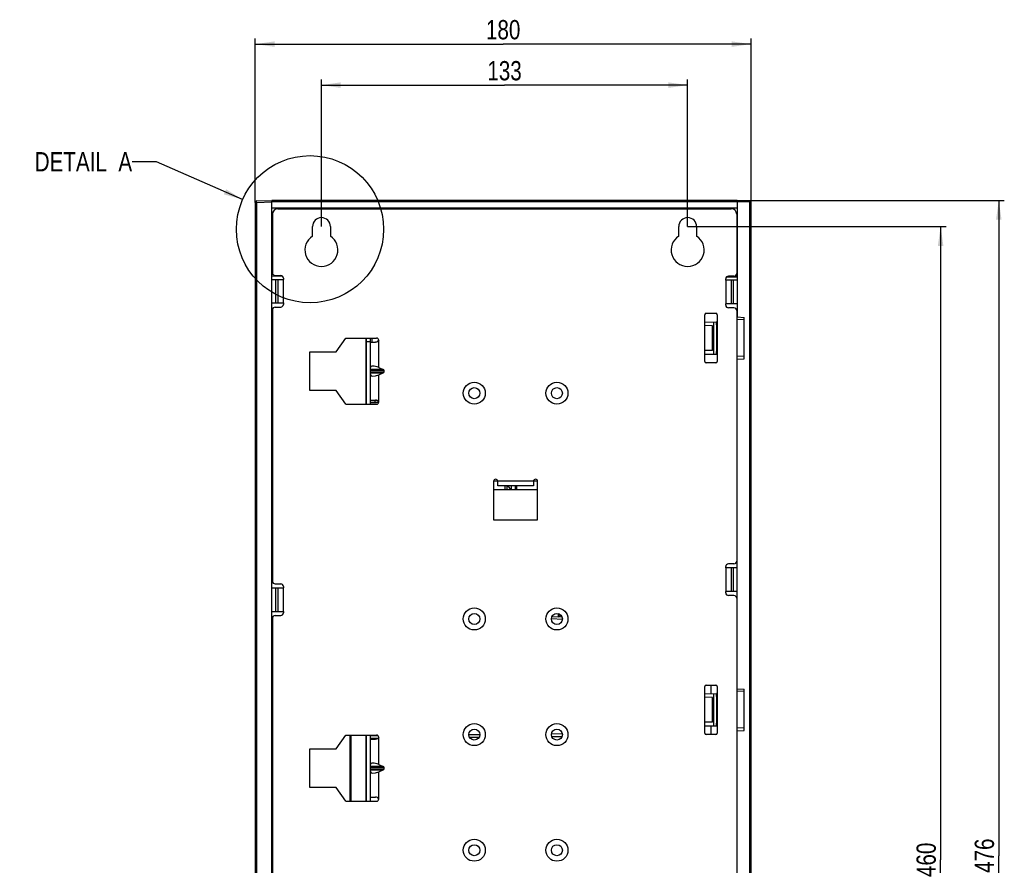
# Model space of a CAD drawing. Header units: millimetres. Extents: x 0 to 1189, y 0 to 841.
# Tile 53 of 67: x 619 to 798, y 451 to 605. Entities that reach past the tile are written whole.
import ezdxf

# ---------------------------------------------------------------- set-up
doc = ezdxf.new("R2010")
doc.units = ezdxf.units.MM
doc.header["$LTSCALE"] = 65.395
doc.layers.get('0').update_dxf_attribs({"linetype": 'CONTINUOUS'})
doc.layers.add('DRAFTS', color=7, linetype='CONTINUOUS')
doc.layers.add('ROUNDS', color=7, linetype='CONTINUOUS')
doc.styles.get("Standard").update_dxf_attribs({"font": 'txt', "width": 0.8})
doc.dimstyles.new('DIMSTYLE_2', dxfattribs={"dimtxt": 3.5, "dimasz": 3.5, "dimexe": 0.18, "dimexo": 0.0625, "dimgap": 0.09, "dimtad": 1, "dimlfac": 2, "dimdsep": 46, "dimtxsty": 'STANDARD', "dimblk": '_FILLED', "dimblk1": '_FILLED', "dimblk2": '_FILLED', "dimcen": 0.09, "dimclrt": 5, "dimadec": 0, "dimazin": 0, "dimtfac": 1, "dimtofl": 0, "dimtmove": 0, "dimatfit": 3, "dimldrblk": '_FILLED', "dimfxl": 1, "dimtolj": 1, "dimarcsym": 0})
doc.dimstyles.get("Standard").update_dxf_attribs({"dimtxt": 3.5, "dimasz": 3.5, "dimexe": 0.18, "dimexo": 0.0625, "dimgap": 0.09, "dimtad": 1, "dimdsep": 46, "dimtxsty": 'STANDARD', "dimblk": '_FILLED', "dimblk1": '_FILLED', "dimblk2": '_FILLED', "dimcen": 0.09, "dimclrt": 5, "dimadec": 0, "dimazin": 0, "dimtol": 1, "dimtp": 0.01, "dimtm": 0.01, "dimtfac": 1, "dimtofl": 0, "dimtmove": 0, "dimatfit": 3, "dimldrblk": '_FILLED', "dimfxl": 1, "dimtolj": 1, "dimarcsym": 0})

# ---------------------------------------------------------------- blocks, each defined once
blk = doc.blocks.new('_FILLED')
at = {"color": 0, "linetype": 'BYBLOCK'}
blk.add_solid([(0, 0), (-1, 0.143), (-1, -0.143)], dxfattribs=at)
blk = doc.blocks.new('*D3')
at = {"color": 2, "linetype": 'CONTINUOUS'}
for p, q in [((661.84, 571.43), (661.84, 601.17)), ((751.84, 571.45), (751.84, 601.17)), ((661.84, 600.17), (706.84, 600.17)), ((751.84, 600.17), (706.84, 600.17))]:
    blk.add_line(p, q, dxfattribs=at)
at = {"color": 2, "linetype": 'CONTINUOUS', "xscale": 3.5, "yscale": 3.5, "zscale": 3.5, "rotation": 180}
blk.add_blockref('_FILLED', (661.84, 600.17), dxfattribs=at)
at = {"color": 2, "linetype": 'CONTINUOUS', "xscale": 3.5, "yscale": 3.5, "zscale": 3.5}
blk.add_blockref('_FILLED', (751.84, 600.17), dxfattribs=at)
at = {"color": 5, "linetype": 'CONTINUOUS', "insert": (706.84, 604.54), "char_height": 3.5, "width": 8.4, "attachment_point": 2, "line_spacing_factor": 0.9}
blk.add_mtext('180', dxfattribs=at)
blk = doc.blocks.new('*D4')
at = {"color": 2, "linetype": 'CONTINUOUS'}
for p, q in [((673.84, 567.03), (673.84, 593.72)), ((740.34, 567.03), (740.34, 593.72)), ((673.84, 592.72), (707.09, 592.72)), ((740.34, 592.72), (707.09, 592.72))]:
    blk.add_line(p, q, dxfattribs=at)
at = {"color": 2, "linetype": 'CONTINUOUS', "xscale": 3.5, "yscale": 3.5, "zscale": 3.5, "rotation": 180}
blk.add_blockref('_FILLED', (673.84, 592.72), dxfattribs=at)
at = {"color": 2, "linetype": 'CONTINUOUS', "xscale": 3.5, "yscale": 3.5, "zscale": 3.5}
blk.add_blockref('_FILLED', (740.34, 592.72), dxfattribs=at)
at = {"color": 5, "linetype": 'CONTINUOUS', "insert": (707.09, 597.09), "char_height": 3.5, "width": 8.4, "attachment_point": 2, "line_spacing_factor": 0.9}
blk.add_mtext('133', dxfattribs=at)
blk = doc.blocks.new('*D5')
at = {"color": 2, "linetype": 'CONTINUOUS'}
for p, q in [((740.34, 567.03), (787.27, 567.03)), ((786.27, 567.03), (786.27, 452.03)), ((786.27, 337.03), (786.27, 452.03)), ((740.34, 337.03), (787.27, 337.03))]:
    blk.add_line(p, q, dxfattribs=at)
at = {"color": 2, "linetype": 'CONTINUOUS', "xscale": 3.5, "yscale": 3.5, "zscale": 3.5}
for p, rotation in [((786.27, 567.03), 90), ((786.27, 337.03), 270)]:
    blk.add_blockref('_FILLED', p, dxfattribs=dict(at, rotation=rotation))
at = {"color": 5, "linetype": 'CONTINUOUS', "insert": (781.89, 452.03), "char_height": 3.5, "width": 8.4, "attachment_point": 2, "rotation": 90, "line_spacing_factor": 0.9}
blk.add_mtext('460', dxfattribs=at)
blk = doc.blocks.new('*D6')
at = {"color": 2, "linetype": 'CONTINUOUS'}
for p, q in [((749.34, 571.78), (797.83, 571.78)), ((796.83, 571.78), (796.83, 452.78)), ((796.83, 333.78), (796.83, 452.78)), ((748.24, 333.78), (797.83, 333.78))]:
    blk.add_line(p, q, dxfattribs=at)
at = {"color": 2, "linetype": 'CONTINUOUS', "xscale": 3.5, "yscale": 3.5, "zscale": 3.5}
for p, rotation in [((796.83, 571.78), 90), ((796.83, 333.78), 270)]:
    blk.add_blockref('_FILLED', p, dxfattribs=dict(at, rotation=rotation))
at = {"color": 5, "linetype": 'CONTINUOUS', "insert": (792.46, 452.78), "char_height": 3.5, "width": 8.4, "attachment_point": 2, "rotation": 90, "line_spacing_factor": 0.9}
blk.add_mtext('476', dxfattribs=at)

msp = doc.modelspace()

# ---------------------------------------------------------------- linework, layer by layer
at = {"color": 7, "linetype": 'CONTINUOUS'}
for p, q in [((661.8443, 342.1269), (661.8443, 571.4346)), ((662.0856, 571.6844), (664.8443, 571.7808)), ((664.8443, 341.7808), (664.8443, 571.7808)), ((664.8443, 570.4174), (749.3443, 570.4174)), ((667.8443, 570.3808), (664.8443, 570.3808)), ((667.8443, 570.3808), (667.8661, 570.4026)), ((667.8443, 570.2808), (667.8443, 570.3808)), ((667.8661, 570.4026), (667.8661, 570.2808)), ((667.8661, 570.4026), (668.5725, 570.4026)), ((668.5725, 570.2808), (668.5725, 570.4026)), ((668.5943, 570.3808), (668.5725, 570.4026)), ((668.5943, 570.2808), (668.5943, 570.3808)), ((672.8443, 570.3808), (668.5943, 570.3808)), ((672.8443, 570.3808), (672.8661, 570.4026)), ((672.8443, 570.2808), (672.8443, 570.3808)), ((672.8661, 570.4026), (672.8661, 570.2808)), ((672.8661, 570.4026), (673.5725, 570.4026)), ((673.5725, 570.2808), (673.5725, 570.4026)), ((673.5943, 570.3808), (673.5725, 570.4026)), ((673.5943, 570.2808), (673.5943, 570.3808)), ((677.8443, 570.3808), (673.5943, 570.3808)), ((677.8443, 570.3808), (677.8661, 570.4026)), ((677.8443, 570.2808), (677.8443, 570.3808)), ((677.8661, 570.4026), (677.8661, 570.2808)), ((677.8661, 570.4026), (678.5725, 570.4026)), ((678.5725, 570.2808), (678.5725, 570.4026)), ((678.5943, 570.3808), (678.5725, 570.4026)), ((678.5943, 570.2808), (678.5943, 570.3808)), ((682.8443, 570.3808), (678.5943, 570.3808)), ((682.8443, 570.3808), (682.8661, 570.4026)), ((682.8443, 570.2808), (682.8443, 570.3808)), ((682.8661, 570.4026), (682.8661, 570.2808)), ((682.8661, 570.4026), (683.5725, 570.4026)), ((683.5725, 570.2808), (683.5725, 570.4026)), ((683.5943, 570.3808), (683.5725, 570.4026)), ((683.5943, 570.2808), (683.5943, 570.3808)), ((687.8443, 570.3808), (683.5943, 570.3808)), ((687.8443, 570.3808), (687.8661, 570.4026)), ((687.8443, 570.2808), (687.8443, 570.3808)), ((687.8661, 570.4026), (687.8661, 570.2808)), ((687.8661, 570.4026), (688.5725, 570.4026)), ((688.5725, 570.2808), (688.5725, 570.4026)), ((688.5943, 570.3808), (688.5725, 570.4026)), ((688.5943, 570.2808), (688.5943, 570.3808)), ((692.8443, 570.3808), (688.5943, 570.3808)), ((692.8443, 570.3808), (692.8661, 570.4026)), ((692.8443, 570.2808), (692.8443, 570.3808)), ((692.8661, 570.4026), (692.8661, 570.2808)), ((692.8661, 570.4026), (693.5725, 570.4026)), ((693.5725, 570.2808), (693.5725, 570.4026)), ((693.5943, 570.3808), (693.5725, 570.4026)), ((693.5943, 570.2808), (693.5943, 570.3808)), ((697.8443, 570.3808), (693.5943, 570.3808)), ((697.8443, 570.3808), (697.8661, 570.4026)), ((697.8443, 570.2808), (697.8443, 570.3808)), ((697.8661, 570.4026), (697.8661, 570.2808)), ((697.8661, 570.4026), (698.5725, 570.4026)), ((698.5725, 570.2808), (698.5725, 570.4026)), ((698.5943, 570.3808), (698.5725, 570.4026)), ((698.5943, 570.2808), (698.5943, 570.3808)), ((702.8443, 570.3808), (698.5943, 570.3808)), ((702.8443, 570.3808), (702.8661, 570.4026)), ((702.8443, 570.2808), (702.8443, 570.3808)), ((702.8661, 570.4026), (702.8661, 570.2808)), ((702.8661, 570.4026), (703.5725, 570.4026)), ((703.5725, 570.2808), (703.5725, 570.4026)), ((703.5943, 570.3808), (703.5725, 570.4026)), ((703.5943, 570.2808), (703.5943, 570.3808)), ((707.8443, 570.3808), (703.5943, 570.3808)), ((707.8443, 570.3808), (707.8661, 570.4026)), ((707.8443, 570.2808), (707.8443, 570.3808)), ((707.8661, 570.4026), (707.8661, 570.2808)), ((707.8661, 570.4026), (708.5725, 570.4026)), ((708.5725, 570.2808), (708.5725, 570.4026)), ((708.5943, 570.3808), (708.5725, 570.4026)), ((708.5943, 570.2808), (708.5943, 570.3808)), ((712.8443, 570.3808), (708.5943, 570.3808)), ((712.8443, 570.3808), (712.8661, 570.4026)), ((712.8443, 570.2808), (712.8443, 570.3808)), ((712.8661, 570.4026), (712.8661, 570.2808)), ((712.8661, 570.4026), (713.5725, 570.4026)), ((713.5725, 570.2808), (713.5725, 570.4026)), ((713.5943, 570.3808), (713.5725, 570.4026)), ((713.5943, 570.2808), (713.5943, 570.3808)), ((717.8443, 570.3808), (713.5943, 570.3808)), ((717.8443, 570.3808), (717.8661, 570.4026)), ((717.8443, 570.2808), (717.8443, 570.3808)), ((717.8661, 570.4026), (717.8661, 570.2808)), ((717.8661, 570.4026), (718.5725, 570.4026)), ((718.5725, 570.2808), (718.5725, 570.4026)), ((718.5943, 570.3808), (718.5725, 570.4026)), ((718.5943, 570.2808), (718.5943, 570.3808)), ((722.8443, 570.3808), (718.5943, 570.3808)), ((722.8443, 570.3808), (722.8661, 570.4026)), ((722.8443, 570.2808), (722.8443, 570.3808)), ((722.8661, 570.4026), (722.8661, 570.2808)), ((722.8661, 570.4026), (723.5725, 570.4026)), ((723.5725, 570.2808), (723.5725, 570.4026)), ((723.5943, 570.3808), (723.5725, 570.4026)), ((723.5943, 570.2808), (723.5943, 570.3808)), ((727.8443, 570.3808), (723.5943, 570.3808)), ((727.8443, 570.3808), (727.8661, 570.4026)), ((727.8443, 570.2808), (727.8443, 570.3808)), ((727.8661, 570.4026), (727.8661, 570.2808)), ((727.8661, 570.4026), (728.5725, 570.4026)), ((728.5725, 570.2808), (728.5725, 570.4026)), ((728.5943, 570.3808), (728.5725, 570.4026)), ((728.5943, 570.2808), (728.5943, 570.3808)), ((732.8443, 570.3808), (728.5943, 570.3808)), ((732.8443, 570.3808), (732.8661, 570.4026)), ((732.8443, 570.2808), (732.8443, 570.3808)), ((732.8661, 570.4026), (732.8661, 570.2808)), ((732.8661, 570.4026), (733.5725, 570.4026)), ((733.5725, 570.2808), (733.5725, 570.4026)), ((733.5943, 570.3808), (733.5725, 570.4026)), ((733.5943, 570.2808), (733.5943, 570.3808)), ((739.9693, 570.3808), (733.5943, 570.3808)), ((739.9693, 570.3808), (739.9911, 570.4026)), ((739.9693, 570.3808), (739.9693, 570.2808)), ((739.9911, 570.4026), (739.9911, 570.2808)), ((739.9911, 570.4026), (740.6975, 570.4026)), ((740.6975, 570.2808), (740.6975, 570.4026)), ((740.7193, 570.3808), (740.6975, 570.4026)), ((740.7193, 570.3808), (740.7193, 570.2808)), ((746.0943, 570.3808), (740.7193, 570.3808)), ((746.0943, 570.3808), (746.1161, 570.4026)), ((746.0943, 570.2808), (746.0943, 570.3808)), ((746.1161, 570.4026), (746.1161, 570.2808)), ((746.1161, 570.4026), (746.8225, 570.4026)), ((746.8225, 570.2808), (746.8225, 570.4026)), ((746.8443, 570.3808), (746.8225, 570.4026)), ((746.8443, 570.2808), (746.8443, 570.3808)), ((749.3443, 570.3808), (746.8443, 570.3808)), ((664.9443, 569.2808), (664.9443, 558.6558)), ((665.9443, 570.2808), (748.2443, 570.2808)), ((749.2443, 569.2808), (749.2443, 558.5308)), ((664.8443, 567.7558), (664.9443, 567.7558)), ((664.9443, 567.7339), (664.8443, 567.7339)), ((664.8443, 567.0276), (664.9443, 567.0276)), ((664.8443, 567.0058), (664.9443, 567.0058)), ((672.2193, 565.3025), (672.2193, 567.0308)), ((675.4693, 567.0308), (675.4693, 565.3025)), ((738.7193, 565.3025), (738.7193, 567.0308)), ((741.9693, 567.0308), (741.9693, 565.3025)), ((749.3443, 567.7558), (749.2443, 567.7558)), ((749.3443, 567.7339), (749.2443, 567.7339)), ((749.2443, 567.0276), (749.3443, 567.0276)), ((749.3443, 567.0058), (749.2443, 567.0058)), ((664.8443, 562.3058), (664.9443, 562.3058)), ((664.9443, 562.2839), (664.8443, 562.2839)), ((664.8443, 561.5776), (664.9443, 561.5776)), ((664.8443, 561.5558), (664.9443, 561.5558)), ((749.3443, 562.3058), (749.2443, 562.3058)), ((749.3443, 562.2839), (749.2443, 562.2839)), ((749.2443, 561.5776), (749.3443, 561.5776)), ((749.3443, 561.5558), (749.2443, 561.5558)), ((664.8443, 558.9308), (664.9443, 558.9308)), ((664.8443, 558.9089), (664.9443, 558.9089)), ((664.8443, 558.3584), (665.0556, 558.3547)), ((665.4443, 558.1558), (666.4443, 558.1558)), ((747.3653, 557.8462), (749.3443, 557.8808)), ((747.3884, 557.8808), (747.7443, 557.8808)), ((748.7443, 558.0308), (747.7443, 558.0308)), ((748.7444, 558.0133), (749.3443, 558.0185)), ((749.2443, 558.9308), (749.3443, 558.9308)), ((749.2443, 558.9089), (749.3443, 558.9089)), ((664.8443, 557.4058), (666.9443, 557.4058)), ((666.9443, 557.6558), (666.9443, 557.4058)), ((747.2443, 557.2808), (747.2443, 557.5308)), ((749.3443, 557.2808), (747.2443, 557.2808)), ((664.8443, 553.1558), (666.9443, 553.1558)), ((666.9443, 553.1558), (666.9443, 552.9058)), ((747.2443, 552.7808), (747.2443, 553.0308)), ((749.3443, 553.0308), (747.2443, 553.0308)), ((664.9443, 551.9058), (664.9443, 502.6558)), ((665.4443, 552.4058), (666.4443, 552.4058)), ((743.4443, 542.5308), (743.4443, 551.0308)), ((743.6943, 551.2808), (745.4443, 551.2808)), ((745.6943, 551.0308), (745.6943, 542.5308)), ((748.7443, 552.2808), (747.7443, 552.2808)), ((749.2443, 551.7808), (749.2443, 506.2808)), ((743.4443, 549.6778), (745.5646, 549.7148)), ((744.8443, 549.0308), (743.4443, 549.0552)), ((744.8443, 544.5308), (744.8443, 549.0308)), ((745.0943, 543.8549), (745.0943, 549.7066)), ((745.5646, 549.7148), (745.5646, 543.8467)), ((745.6943, 549.7171), (745.5943, 549.7153)), ((745.5943, 549.1939), (745.5943, 549.7153)), ((745.6943, 549.1939), (745.5943, 549.1939)), ((745.6205, 549.1808), (745.6205, 544.3808)), ((749.3443, 549.7808), (749.2443, 549.779)), ((749.3443, 549.7808), (749.3443, 550.6165)), ((749.3443, 550.6165), (750.5943, 550.537)), ((750.5943, 550.0798), (749.3443, 550.1476)), ((750.5943, 543.0245), (750.5943, 550.537)), ((676.4943, 544.2808), (678.2943, 546.7808)), ((678.2943, 546.7808), (683.8693, 546.7808)), ((681.9943, 546.7808), (681.9943, 534.7808)), ((682.7443, 534.7808), (682.7443, 546.7808)), ((682.7443, 546.0308), (683.6889, 546.0308)), ((682.9943, 546.7808), (682.9943, 546.0308)), ((671.7443, 537.2808), (671.7443, 544.2808)), ((671.7443, 544.2808), (676.4943, 544.2808)), ((744.8443, 544.5308), (743.4443, 544.5063)), ((743.4443, 543.8837), (745.5646, 543.8467)), ((745.5943, 543.8462), (745.5943, 544.3677)), ((745.6943, 544.3677), (745.5943, 544.3677)), ((745.5943, 543.8462), (745.6943, 543.8445)), ((749.3443, 543.7808), (749.2443, 543.7825)), ((749.3443, 482.2808), (749.3443, 543.7808)), ((750.5943, 543.4817), (749.3443, 543.4139)), ((745.4443, 542.2808), (743.6943, 542.2808)), ((749.3443, 542.945), (750.5943, 543.0245)), ((684.2443, 541.439), (685.0675, 541.1029)), ((684.2443, 540.1225), (685.0675, 540.4586)), ((685.2443, 540.6751), (685.2443, 540.8864)), ((676.4943, 537.2808), (671.7443, 537.2808)), ((678.2943, 534.7808), (676.4943, 537.2808)), ((678.2943, 534.7808), (683.8693, 534.7808)), ((682.7443, 535.5308), (683.6889, 535.5308)), ((705.0943, 520.7808), (705.0943, 513.7808)), ((705.8443, 519.9808), (705.8443, 520.7808)), ((712.3443, 520.7808), (712.3443, 519.9808)), ((713.0943, 513.7808), (713.0943, 520.7808)), ((712.3443, 519.9808), (705.8443, 519.9808)), ((707.5943, 519.2808), (707.5943, 519.9808)), ((707.6641, 519.9808), (708.1688, 519.2808)), ((707.7661, 519.9808), (707.9859, 519.5344)), ((708.2943, 519.9808), (708.2943, 519.2808)), ((705.0943, 513.7808), (713.0943, 513.7808)), ((747.2443, 505.0308), (747.2443, 505.2808)), ((749.3443, 505.0308), (747.2443, 505.0308)), ((748.7443, 505.7808), (747.7443, 505.7808)), ((664.8443, 501.4058), (666.9443, 501.4058)), ((665.4443, 502.1558), (666.4443, 502.1558)), ((666.9443, 501.6558), (666.9443, 501.4058)), ((747.2443, 500.5308), (747.2443, 500.7808)), ((749.3443, 500.7808), (747.2443, 500.7808)), ((748.7443, 500.0308), (747.7443, 500.0308)), ((749.2443, 499.5308), (749.2443, 437.7808)), ((664.8443, 497.1558), (666.9443, 497.1558)), ((666.9443, 497.1558), (666.9443, 496.9058)), ((664.9443, 495.9058), (664.9443, 445.1558)), ((665.4443, 496.4058), (666.4443, 496.4058)), ((717.5344, 496.0817), (715.6807, 496.1789)), ((743.4443, 475.0308), (743.4443, 483.5308)), ((743.6943, 483.7808), (745.4443, 483.7808)), ((744.5943, 482.1979), (744.5943, 483.7808)), ((745.6943, 483.5308), (745.6943, 475.0308)), ((749.3443, 483.1165), (750.5943, 483.037)), ((750.5943, 475.5245), (750.5943, 483.037)), ((743.4443, 482.1778), (745.5646, 482.2148)), ((744.8443, 481.5308), (743.4443, 481.5552)), ((744.8443, 477.0308), (744.8443, 481.5308)), ((745.0943, 476.3549), (745.0943, 482.2066)), ((745.5646, 482.2148), (745.5646, 476.3467)), ((745.6943, 482.2171), (745.5943, 482.2153)), ((745.5943, 481.6939), (745.5943, 482.2153)), ((745.6943, 481.6939), (745.5943, 481.6939)), ((745.6205, 481.6808), (745.6205, 476.8808)), ((749.3443, 482.2808), (749.2443, 482.279)), ((750.5943, 482.5798), (749.3443, 482.6476)), ((744.8443, 477.0308), (743.4443, 477.0063)), ((743.4443, 476.3837), (745.5646, 476.3467)), ((744.5943, 474.7808), (744.5943, 476.3637)), ((745.5943, 476.3462), (745.5943, 476.8677)), ((745.6943, 476.8677), (745.5943, 476.8677)), ((745.5943, 476.3462), (745.6943, 476.3445)), ((749.3443, 476.2808), (749.2443, 476.2825)), ((749.3443, 417.0308), (749.3443, 476.2808)), ((750.5943, 475.9817), (749.3443, 475.9139)), ((676.4943, 472.1808), (678.2943, 474.6808)), ((678.2943, 474.6808), (683.8693, 474.6808)), ((679.0443, 462.6808), (679.0443, 474.6808)), ((679.1943, 462.6808), (679.1943, 474.6808)), ((679.2136, 462.6808), (679.2136, 474.6808)), ((681.9943, 474.6808), (681.9943, 462.6808)), ((682.7443, 462.6808), (682.7443, 474.6808)), ((682.7443, 473.9308), (683.6889, 473.9308)), ((745.4443, 474.7808), (743.6943, 474.7808)), ((749.3443, 475.445), (750.5943, 475.5245)), ((671.7443, 465.1808), (671.7443, 472.1808)), ((671.7443, 472.1808), (676.4943, 472.1808)), ((684.2443, 469.339), (685.0675, 469.0029)), ((685.2443, 468.5751), (685.2443, 468.7864)), ((684.2443, 468.0225), (685.0675, 468.3586)), ((676.4943, 465.1808), (671.7443, 465.1808)), ((678.2943, 462.6808), (676.4943, 465.1808)), ((682.7443, 463.4308), (683.6889, 463.4308)), ((678.2943, 462.6808), (683.8693, 462.6808))]:
    msp.add_line(p, q, dxfattribs=at)
at = {"color": 9, "linetype": 'CONTINUOUS'}
for p, q in [((661.8443, 571.4346), (662.0856, 571.4346)), ((662.0856, 571.4346), (664.8443, 571.5309)), ((662.0856, 342.1269), (662.0856, 571.4346)), ((664.8443, 558.0769), (666.7429, 558.046)), ((749.0004, 558.0155), (749.0004, 557.8808)), ((665.5081, 557.4058), (665.5081, 553.1558)), ((665.9185, 557.4058), (665.9185, 553.1558)), ((666.9443, 553.1558), (666.9443, 557.4058)), ((747.2443, 557.2808), (747.2443, 553.0308)), ((748.2701, 553.0308), (748.2701, 557.2808)), ((748.6804, 553.0308), (748.6804, 557.2808)), ((664.9443, 548.8518), (664.8443, 548.8517)), ((681.896, 546.7808), (681.896, 534.7808)), ((682.7443, 546.0808), (681.9943, 546.0808)), ((684.2443, 541.439), (684.2443, 546.4058)), ((685.0675, 541.1029), (682.7443, 541.1029)), ((685.2443, 540.8864), (682.7443, 540.8864)), ((682.7443, 540.6751), (685.2443, 540.6751)), ((682.7443, 540.4586), (685.0675, 540.4586)), ((684.2443, 535.1558), (684.2443, 540.1225)), ((682.7443, 535.0886), (683.6074, 535.0798)), ((682.7454, 535.4239), (683.4932, 535.4168)), ((683.4932, 535.4168), (683.6074, 535.4157)), ((683.6074, 535.4157), (683.6074, 535.5308)), ((712.3443, 520.7808), (705.8443, 520.7808)), ((707.2013, 519.2808), (707.2013, 519.9808)), ((709.2943, 519.2808), (709.2943, 519.9808)), ((664.9443, 505.9597), (664.8443, 505.9598)), ((747.2443, 505.0308), (747.2443, 500.7808)), ((748.2701, 500.7808), (748.2701, 505.0308)), ((748.6804, 500.7808), (748.6804, 505.0308)), ((665.5081, 501.4058), (665.5081, 497.1558)), ((665.9185, 501.4058), (665.9185, 497.1558)), ((666.9443, 497.1558), (666.9443, 501.4058)), ((717.5889, 495.6787), (715.5944, 495.7832)), ((664.9443, 492.6018), (664.8443, 492.6017)), ((681.896, 474.6808), (681.896, 462.6808)), ((682.7425, 474.1463), (683.4924, 474.1525)), ((682.745, 474.6096), (683.8699, 474.6202)), ((683.4924, 474.1525), (683.687, 474.1541)), ((683.687, 474.1541), (683.8737, 474.1557)), ((683.8699, 474.6202), (684.0647, 474.622)), ((683.8737, 474.1557), (683.9647, 474.1564)), ((683.9647, 474.1564), (684.192, 474.1583)), ((684.2443, 469.339), (684.2443, 474.3058)), ((700.5942, 474.7837), (702.594, 474.8041)), ((700.7353, 474.3002), (702.4635, 474.3156)), ((715.6266, 474.9422), (717.5578, 474.9634)), ((715.6624, 474.4375), (717.5297, 474.4554)), ((717.5578, 474.9634), (717.5923, 474.9638)), ((685.0675, 469.0029), (682.7443, 469.0029)), ((685.2443, 468.7864), (682.7443, 468.7864)), ((682.7443, 468.5751), (685.2443, 468.5751)), ((682.7443, 468.3586), (685.0675, 468.3586)), ((684.2443, 463.0558), (684.2443, 468.0225))]:
    msp.add_line(p, q, dxfattribs=at)
at = {"color": 3, "linetype": 'CONTINUOUS'}
for p, q in [((705.8443, 520.7808), (705.0943, 520.7808)), ((713.0943, 520.7808), (712.3443, 520.7808)), ((705.0943, 519.2808), (713.0943, 519.2808)), ((709.0443, 519.9808), (709.0443, 519.2808))]:
    msp.add_line(p, q, dxfattribs=at)
at = {"color": 2, "linetype": 'CONTINUOUS'}
msp.add_circle((671.7707, 566.5494), 13.3615, dxfattribs=at)
at = {"color": 9, "linetype": 'CONTINUOUS'}
for centre in [(701.5943, 536.7808), (716.5943, 536.7808), (701.5943, 495.7808), (716.5943, 495.7808), (701.5943, 474.7808), (716.5943, 474.7808), (701.5943, 453.7808), (716.5943, 453.7808)]:
    msp.add_circle(centre, 2, dxfattribs=at)
at = {"color": 7, "linetype": 'CONTINUOUS'}
for centre in [(701.5943, 536.7808), (716.5943, 536.7808), (701.5943, 495.7808), (716.5943, 495.7808), (701.5943, 474.7808), (716.5943, 474.7808), (701.5943, 453.7808), (716.5943, 453.7808)]:
    msp.add_circle(centre, 1, dxfattribs=at)
for centre, radius, start, end in [((662.0943, 571.4346), 0.25, 92, 180), ((665.9443, 569.2808), 1, 90, 180), ((673.8443, 567.0308), 1.625, 0, 180), ((740.3443, 567.0308), 1.625, 0, 180), ((748.2443, 569.2808), 1, 0, 90), ((673.8443, 562.7808), 3, 122.797168, 57.202832), ((740.3443, 562.7808), 3, 122.797168, 57.202832), ((665.4443, 558.6558), 0.5, 180, 270), ((666.4443, 557.6558), 0.5, 0, 90), ((747.7443, 557.5308), 0.5, 90, 180), ((748.7443, 558.5308), 0.5, 270, 360), ((666.4443, 552.9058), 0.5, 270, 360), ((747.7443, 552.7808), 0.5, 180, 270), ((665.4443, 551.9058), 0.5, 90, 180), ((743.6943, 551.0308), 0.25, 90, 180), ((745.4443, 551.0308), 0.25, 0, 90), ((748.7443, 551.7808), 0.5, 0, 90), ((683.8693, 546.4058), 0.375, 0, 90), ((743.6943, 542.5308), 0.25, 180, 270), ((745.4443, 542.5308), 0.25, 270, 360), ((683.8693, 535.1558), 0.375, 270, 360), ((705.4693, 520.7808), 0.375, 0, 180), ((712.7193, 520.7808), 0.375, 0, 180), ((748.7443, 506.2808), 0.5, 270, 360), ((747.7443, 505.2808), 0.5, 90, 180), ((665.4443, 502.6558), 0.5, 180, 270), ((666.4443, 501.6558), 0.5, 0, 90), ((747.7443, 500.5308), 0.5, 180, 270), ((748.7443, 499.5308), 0.5, 0, 90), ((665.4443, 495.9058), 0.5, 90, 180), ((666.4443, 496.9058), 0.5, 270, 360), ((716.3224, 496.436), 0.5841, 31.055655, 32.504343), ((743.6943, 483.5308), 0.25, 90, 180), ((745.4443, 483.5308), 0.25, 0, 90), ((683.8693, 474.3058), 0.375, 0, 90), ((743.6943, 475.0308), 0.25, 180, 270), ((745.4443, 475.0308), 0.25, 270, 360), ((683.8693, 463.0558), 0.375, 270, 360)]:
    msp.add_arc(centre, radius, start, end, dxfattribs=at)
at = {"color": 9, "linetype": 'CONTINUOUS'}
for centre, radius, start, end in [((687.4458, 543.939), 4.0749, 146.461131, 148.022884), ((683.6288, 537.1448), 2.0651, 269.404481, 276.341839), ((683.6156, 537.2559), 2.177, 276.364812, 286.701795), ((717.5987, 496.0978), 0.5778, 130.087446, 178.955247)]:
    msp.add_arc(centre, radius, start, end, dxfattribs=at)
at = {"color": 7, "linetype": 'CONTINUOUS'}
for centre, major_axis, ratio, start_param, end_param in [((684.2443, 540.8266), (1.4806, -0.7026), 0.34199871, 1.7316716, 3.30246793), ((684.2443, 540.7349), (1.4806, 0.7026), 0.34199871, 2.98071738, 4.5515137), ((684.8907, 540.8864), (0.3536, 0), 0.70710678, 0, 1.04719755), ((684.8907, 540.6751), (-0.3536, 0), 0.70710678, 2.0943951, 3.14159265), ((684.2443, 468.7266), (1.4806, -0.7026), 0.34199871, 1.7316716, 3.30246793), ((684.8907, 468.7864), (0.3536, 0), 0.70710678, 0, 1.04719755), ((684.8907, 468.5751), (-0.3536, 0), 0.70710678, 2.0943951, 3.14159265), ((684.2443, 468.6349), (1.4806, 0.7026), 0.34199871, 2.98071738, 4.5515137)]:
    msp.add_ellipse(centre, major_axis=major_axis, ratio=ratio, start_param=start_param, end_param=end_param, dxfattribs=at)
at = {"color": 9, "linetype": 'CONTINUOUS'}
for points, knots in [([(662.0856, 571.4346), (662.085, 571.4508), (662.084, 571.4827), (662.0829, 571.5289), (662.0821, 571.5715), (662.0819, 571.6089), (662.082, 571.6361), (662.0824, 571.6541), (662.0828, 571.6646), (662.0833, 571.6728), (662.0839, 571.679), (662.0845, 571.6822), (662.0851, 571.6844), (662.0856, 571.6844)], [0, 0, 0, 0, 0.19471061, 0.3819134, 0.55443514, 0.70567021, 0.82983596, 0.88024493, 0.92220955, 0.95534145, 0.97935421, 0.9941084, 1, 1, 1, 1]), ([(683.6074, 535.0799), (683.607, 535.1012), (683.6059, 535.2131), (683.6065, 535.3251), (683.6074, 535.4157)], [0, 0, 0, 0, 0.19026229, 1, 1, 1, 1])]:
    msp.add_open_spline(points, degree=3, knots=knots, dxfattribs=at)
at = {"color": 7, "linetype": 'CONTINUOUS'}
for points in [[(684.0077, 546.1012), (683.9095, 546.0544), (683.7978, 546.0308), (683.6889, 546.0308)], [(684.2443, 546.4058), (684.2443, 546.2772), (684.1238, 546.1565), (684.0077, 546.1012)], [(684.0077, 535.4603), (683.9095, 535.5071), (683.7978, 535.5308), (683.6889, 535.5308)], [(684.2443, 535.1558), (684.2443, 535.2843), (684.1238, 535.4051), (684.0077, 535.4603)], [(684.0077, 474.0012), (683.9095, 473.9544), (683.7977, 473.9308), (683.6889, 473.9308)], [(684.2443, 474.3058), (684.2443, 474.1772), (684.1238, 474.0564), (684.0077, 474.0012)], [(684.0077, 463.3603), (683.9095, 463.4071), (683.7977, 463.4308), (683.6889, 463.4308)], [(684.2443, 463.0558), (684.2443, 463.1843), (684.1238, 463.3051), (684.0077, 463.3603)]]:
    msp.add_open_spline(points, degree=3, dxfattribs=at)
at = {"color": 9, "linetype": 'CONTINUOUS'}
for points in [[(684.2333, 546.4364), (684.1666, 546.3587), (684.106, 546.2757), (684.0493, 546.1904)], [(683.6074, 535.4157), (683.7093, 535.4141), (683.8129, 535.4346), (683.908, 535.4712)]]:
    msp.add_open_spline(points, degree=3, dxfattribs=at)
at = {"color": 7, "linetype": 'CONTINUOUS'}
msp.add_open_spline([(716.8528, 496.1189), (716.8797, 496.2062), (716.9342, 496.4125), (716.8846, 496.6345), (716.8227, 496.7373)], degree=3, knots=[0, 0, 0, 0, 0.43258561, 1, 1, 1, 1], dxfattribs=at)
at = {"layer": 'DRAFTS', "color": 7, "linetype": 'CONTINUOUS'}
msp.add_line((749.3443, 538.0089), (749.2443, 538.0072), dxfattribs=at)
at = {"layer": 'ROUNDS', "color": 7, "linetype": 'CONTINUOUS'}
for p, q in [((664.8443, 570.4174), (664.8443, 571.7808)), ((749.3443, 571.7808), (664.8443, 571.7808)), ((749.3443, 571.7808), (749.3443, 550.6165)), ((751.603, 571.7019), (749.3443, 571.7808)), ((751.8443, 342.1095), (751.8443, 571.452))]:
    msp.add_line(p, q, dxfattribs=at)
at = {"layer": 'ROUNDS', "color": 9, "linetype": 'CONTINUOUS'}
for p, q in [((749.3443, 571.5308), (664.8443, 571.5308)), ((751.603, 571.452), (749.3443, 571.5309)), ((751.603, 342.1095), (751.603, 571.452)), ((751.603, 571.452), (751.8443, 571.452))]:
    msp.add_line(p, q, dxfattribs=at)
at = {"layer": 'ROUNDS', "color": 7, "linetype": 'CONTINUOUS'}
msp.add_arc((751.5943, 571.452), 0.25, 0, 88, dxfattribs=at)
at = {"layer": 'ROUNDS', "color": 9, "linetype": 'CONTINUOUS'}
for points, knots in [([(751.6062, 571.6683), (751.606, 571.6766), (751.6034, 571.6842), (751.606, 571.7018), (751.603, 571.7019)], [0, 0, 0, 0, 0.73811563, 1, 1, 1, 1]), ([(751.603, 571.452), (751.6038, 571.4735), (751.6058, 571.5456), (751.6075, 571.6177), (751.6062, 571.6683)], [0, 0, 0, 0, 0.29775195, 1, 1, 1, 1])]:
    msp.add_open_spline(points, degree=3, knots=knots, dxfattribs=at)

# ---------------------------------------------------------------- texts
at = {"color": 5, "linetype": 'CONTINUOUS', "insert": (639.4696, 580.5618), "char_height": 3.5, "width": 25.2, "attachment_point": 3, "line_spacing_factor": 0.9}
msp.add_mtext('DETAIL  A', dxfattribs=at)

# ---------------------------------------------------------------- dimensions: what is measured, and where the dimension line sits
at = {"color": 2, "linetype": 'CONTINUOUS'}
for base, p1, p2, picture, middle in [((751.8443, 600.1673), (661.8443, 571.4346), (751.8443, 571.452), '*D3', (702.6443, 602.7923)), ((740.3443, 592.7183), (673.8443, 567.0308), (740.3443, 567.0308), '*D4', (702.8943, 595.3433))]:
    dim = msp.add_linear_dim(base=base, p1=p1, p2=p2, dimstyle='DIMSTYLE_2', dxfattribs=at)
    dim.commit()
    dim.dimension.update_dxf_attribs({"geometry": picture, "text_midpoint": middle, "dimtype": 160})
for base, p1, p2, picture, middle in [((796.8325, 333.7808), (749.3443, 571.7808), (748.2443, 333.7808), '*D6', (796.0894, 449.026)), ((786.2698, 337.0308), (740.3443, 567.0308), (740.3443, 337.0308), '*D5', (785.5267, 448.276))]:
    dim = msp.add_linear_dim(base=base, p1=p1, p2=p2, angle=270, dimstyle='DIMSTYLE_2', dxfattribs=at)
    dim.commit()
    dim.dimension.update_dxf_attribs({"geometry": picture, "text_midpoint": middle, "dimtype": 160})

# ---------------------------------------------------------------- leaders
msp.add_leader([(659.5418, 571.9331), (643.9173, 578.8118), (639.4696, 578.8118)], dimstyle='STANDARD', override={"dimtad": 0}, dxfattribs=at)

doc.saveas('drawing.dxf')
